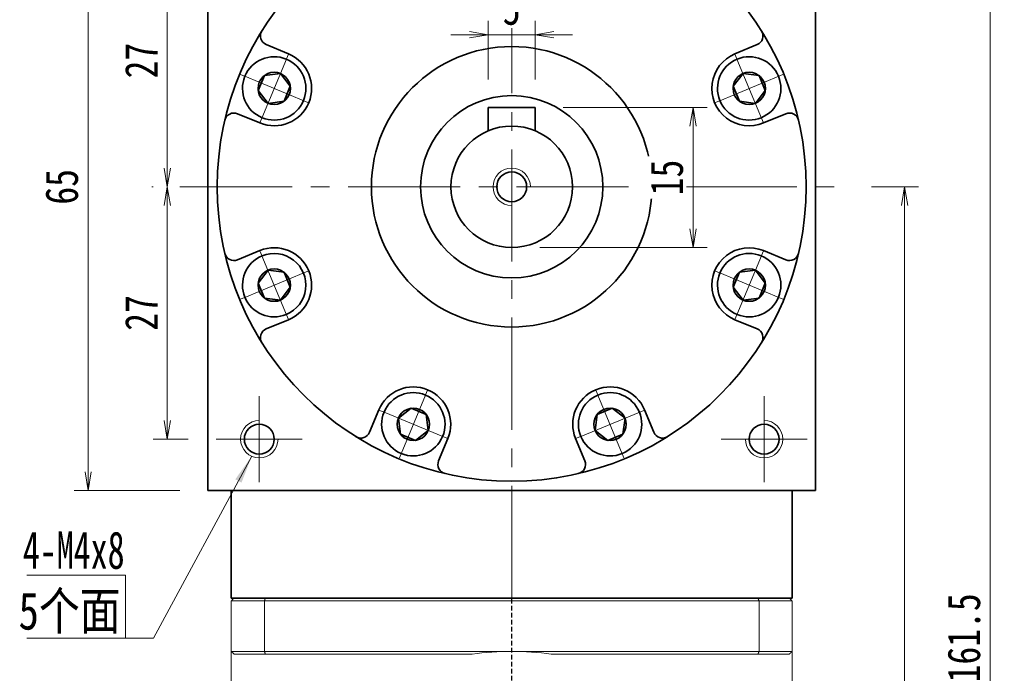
# Model space of a CAD drawing. Header units: millimetres. Extents: x -2 to 461, y 0 to 317.
# Tile 6 of 7: x 233 to 338, y 196 to 266. Entities that reach past the tile are written whole.
import ezdxf

# ---------------------------------------------------------------- set-up
doc = ezdxf.new("R2010")
doc.units = ezdxf.units.MM
doc.set_wipeout_variables(frame=1)
doc.linetypes.add('DASHED', pattern=[0.75, 0.5, -0.25])
doc.linetypes.add('点画线', pattern=[18, 12, -2, 2, -2])
for name, color, linetype, lineweight in [('EB0_1', 7, 'Continuous', 35), ('中心线层', 1, '点画线', 18), ('尺寸线层', 3, 'Continuous', 18), ('粗实线层', 7, 'Continuous', 35)]:
    doc.layers.add(name, color=color, linetype=linetype, lineweight=lineweight)
doc.styles.add('宋体', font='SimSun.ttf', dxfattribs={"width": 0.8})
doc.styles.add('标准', font='txt', dxfattribs={"width": 0.667})
doc.dimstyles.new('A水平标注$0', dxfattribs={"dimtxt": 3.5, "dimasz": 2, "dimexe": 1.5, "dimexo": 3, "dimgap": 1.1, "dimtad": 1, "dimtoh": 1, "dimdec": 4, "dimdsep": 46, "dimtxsty": '宋体', "dimblk": 'OPEN', "dimcen": 3, "dimclrd": 3, "dimclre": 3, "dimclrt": 6, "dimadec": 0, "dimazin": 0, "dimtm": 1e-09, "dimtfac": 1, "dimtdec": 4, "dimtix": 1, "dimtmove": 0, "dimatfit": 3, "dimldrblk": 'OPEN', "dimfxl": 0, "dimlwd": 13, "dimlwe": 13, "dimarcsym": 0})

# ---------------------------------------------------------------- blocks, each defined once
blk = doc.blocks.new('_Open')
at = {"color": 0, "linetype": 'ByBlock', "lineweight": -2}
for p, q in [((-1, 0.167), (0, 0)), ((-1, -0.167), (0, 0)), ((0, 0), (-1, 0))]:
    blk.add_line(p, q, dxfattribs=at)
blk = doc.blocks.new('*D23')
at = {"layer": 'Defpoints', "color": 0, "transparency": 16777216}
for p in [(253.85, 274.98), (248.61, 247.98), (249.95, 247.98)]:
    blk.add_point(p, dxfattribs=at)
at = {"layer": '尺寸线层', "color": 3, "lineweight": 13, "transparency": 16777216}
for p, q in [((250.85, 274.98), (247.11, 274.98)), ((248.61, 272.98), (248.61, 249.98)), ((246.95, 247.98), (247.11, 247.98))]:
    blk.add_line(p, q, dxfattribs=at)
at = {"layer": '尺寸线层', "color": 3, "lineweight": 13, "transparency": 16777216, "xscale": 2, "yscale": 2, "zscale": 2}
for p, rotation in [((248.61, 274.98), 90), ((248.61, 247.98), 270)]:
    blk.add_blockref('_Open', p, dxfattribs=dict(at, rotation=rotation))
at = {"layer": '尺寸线层', "color": 6, "transparency": 16777216, "insert": (245.82, 261.48), "char_height": 3.5, "attachment_point": 5, "rotation": 90, "style": '宋体', "bg_fill": 3, "box_fill_scale": 1.1, "bg_fill_color": 257, "bg_fill_transparency": 0}
blk.add_mtext('27', dxfattribs=at)
blk = doc.blocks.new('*D24')
at = {"layer": 'Defpoints', "color": 0, "transparency": 16777216}
for p in [(249.95, 247.98), (248.61, 220.98), (253.85, 220.98)]:
    blk.add_point(p, dxfattribs=at)
at = {"layer": '尺寸线层', "color": 3, "lineweight": 13, "transparency": 16777216}
for p, q in [((246.95, 247.98), (247.11, 247.98)), ((248.61, 245.98), (248.61, 222.98)), ((250.85, 220.98), (247.11, 220.98))]:
    blk.add_line(p, q, dxfattribs=at)
at = {"layer": '尺寸线层', "color": 3, "lineweight": 13, "transparency": 16777216, "xscale": 2, "yscale": 2, "zscale": 2}
for p, rotation in [((248.61, 247.98), 90), ((248.61, 220.98), 270)]:
    blk.add_blockref('_Open', p, dxfattribs=dict(at, rotation=rotation))
at = {"layer": '尺寸线层', "color": 6, "transparency": 16777216, "insert": (245.82, 234.48), "char_height": 3.5, "attachment_point": 5, "rotation": 90, "style": '宋体', "bg_fill": 3, "box_fill_scale": 1.1, "bg_fill_color": 257, "bg_fill_transparency": 0}
blk.add_mtext('27', dxfattribs=at)
blk = doc.blocks.new('*D25')
at = {"layer": 'Defpoints', "color": 0, "transparency": 16777216}
for p in [(240.14, 280.48), (252.95, 280.48), (252.95, 215.48)]:
    blk.add_point(p, dxfattribs=at)
at = {"layer": '尺寸线层', "color": 3, "lineweight": 13, "transparency": 16777216}
for p, q in [((249.95, 280.48), (238.64, 280.48)), ((240.14, 217.48), (240.14, 278.48)), ((249.95, 215.48), (238.64, 215.48))]:
    blk.add_line(p, q, dxfattribs=at)
at = {"layer": '尺寸线层', "color": 3, "lineweight": 13, "transparency": 16777216, "xscale": 2, "yscale": 2, "zscale": 2}
for p, rotation in [((240.14, 280.48), 90), ((240.14, 215.48), 270)]:
    blk.add_blockref('_Open', p, dxfattribs=dict(at, rotation=rotation))
at = {"layer": '尺寸线层', "color": 6, "transparency": 16777216, "insert": (237.33, 247.98), "char_height": 3.5, "attachment_point": 5, "rotation": 90, "style": '宋体', "bg_fill": 3, "box_fill_scale": 1.1, "bg_fill_color": 257, "bg_fill_transparency": 0}
blk.add_mtext('65', dxfattribs=at)
blk = doc.blocks.new('*D27')
at = {"layer": 'Defpoints', "color": 0, "transparency": 16777216}
for p in [(320.95, 247.98), (315.25, 118.98), (327.48, 118.98)]:
    blk.add_point(p, dxfattribs=at)
at = {"layer": '尺寸线层', "color": 3, "lineweight": 13, "transparency": 16777216}
for p, q in [((323.95, 247.98), (328.98, 247.98)), ((327.48, 245.98), (327.48, 120.98)), ((318.25, 118.98), (328.98, 118.98))]:
    blk.add_line(p, q, dxfattribs=at)
at = {"layer": '尺寸线层', "color": 3, "lineweight": 13, "transparency": 16777216, "xscale": 2, "yscale": 2, "zscale": 2}
for p, rotation in [((327.48, 247.98), 90), ((327.48, 118.98), 270)]:
    blk.add_blockref('_Open', p, dxfattribs=dict(at, rotation=rotation))
at = {"layer": '尺寸线层', "color": 6, "transparency": 16777216, "insert": (324.67, 183.48), "char_height": 3.5, "attachment_point": 5, "rotation": 90, "style": '宋体', "bg_fill": 3, "box_fill_scale": 1.1, "bg_fill_color": 257, "bg_fill_transparency": 0}
blk.add_mtext('129', dxfattribs=at)
blk = doc.blocks.new('*D28')
at = {"layer": 'Defpoints', "color": 0, "transparency": 16777216}
for p in [(317.95, 280.48), (315.25, 118.98), (336.65, 118.98)]:
    blk.add_point(p, dxfattribs=at)
at = {"layer": '尺寸线层', "color": 3, "lineweight": 13, "transparency": 16777216}
for p, q in [((320.95, 280.48), (338.15, 280.48)), ((336.65, 278.48), (336.65, 120.98)), ((318.25, 118.98), (338.15, 118.98))]:
    blk.add_line(p, q, dxfattribs=at)
at = {"layer": '尺寸线层', "color": 3, "lineweight": 13, "transparency": 16777216, "xscale": 2, "yscale": 2, "zscale": 2}
for p, rotation in [((336.65, 280.48), 89.99999999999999), ((336.65, 118.98), 270)]:
    blk.add_blockref('_Open', p, dxfattribs=dict(at, rotation=rotation))
at = {"layer": '尺寸线层', "color": 6, "transparency": 16777216, "insert": (333.84, 199.73), "char_height": 3.5, "attachment_point": 5, "rotation": 90, "style": '宋体', "bg_fill": 3, "box_fill_scale": 1.1, "bg_fill_color": 257, "bg_fill_transparency": 0}
blk.add_mtext('161.5', dxfattribs=at)
blk = doc.blocks.new('*D29')
at = {"layer": 'Defpoints', "color": 0, "transparency": 16777216}
for p in [(287.95, 256.48), (285.45, 241.48), (304.85, 241.48)]:
    blk.add_point(p, dxfattribs=at)
at = {"layer": '尺寸线层', "color": 3, "lineweight": 13, "transparency": 16777216}
for p, q in [((290.95, 256.48), (306.35, 256.48)), ((304.85, 254.48), (304.85, 243.48)), ((288.45, 241.48), (306.35, 241.48))]:
    blk.add_line(p, q, dxfattribs=at)
at = {"layer": '尺寸线层', "color": 3, "lineweight": 13, "transparency": 16777216, "xscale": 2, "yscale": 2, "zscale": 2}
for p, rotation in [((304.85, 256.48), 90), ((304.85, 241.48), 270)]:
    blk.add_blockref('_Open', p, dxfattribs=dict(at, rotation=rotation))
at = {"layer": '尺寸线层', "color": 6, "transparency": 16777216, "insert": (302.05, 248.98), "char_height": 3.5, "attachment_point": 5, "rotation": 90, "style": '宋体', "bg_fill": 3, "box_fill_scale": 1.1, "bg_fill_color": 257, "bg_fill_transparency": 0}
blk.add_mtext('15', dxfattribs=at)
blk = doc.blocks.new('*D30')
at = {"layer": 'Defpoints', "color": 0, "transparency": 16777216}
for p in [(282.95, 264.25), (282.95, 256.48), (287.95, 256.48)]:
    blk.add_point(p, dxfattribs=at)
at = {"layer": '尺寸线层', "color": 3, "lineweight": 13, "transparency": 16777216}
for p, q in [((282.95, 259.48), (282.95, 265.75)), ((287.95, 259.48), (287.95, 265.75)), ((280.95, 264.25), (278.95, 264.25)), ((287.95, 264.25), (282.95, 264.25)), ((289.95, 264.25), (291.95, 264.25))]:
    blk.add_line(p, q, dxfattribs=at)
at = {"layer": '尺寸线层', "color": 3, "lineweight": 13, "transparency": 16777216, "xscale": 2, "yscale": 2, "zscale": 2}
blk.add_blockref('_Open', (282.95, 264.25), dxfattribs=at)
at = {"layer": '尺寸线层', "color": 3, "lineweight": 13, "transparency": 16777216, "xscale": 2, "yscale": 2, "zscale": 2, "rotation": 180}
blk.add_blockref('_Open', (287.95, 264.25), dxfattribs=at)
at = {"layer": '尺寸线层', "color": 6, "transparency": 16777216, "insert": (285.45, 267.04), "char_height": 3.5, "attachment_point": 5, "style": '宋体', "bg_fill": 3, "box_fill_scale": 1.1, "bg_fill_color": 257, "bg_fill_transparency": 0}
blk.add_mtext('5', dxfattribs=at)
blk = doc.blocks.new('*X6')
at = {"layer": '中心线层', "linetype": '点画线', "lineweight": 18}
for p, q in [((0, -3.89), (0, 3.89)), ((-3.89, 0), (3.89, 0))]:
    blk.add_line(p, q, dxfattribs=at)
at = {"layer": '粗实线层'}
for p, q in [((-1.73, 0), (-0.87, 1.5)), ((-0.87, 1.5), (0.87, 1.5)), ((1.73, 0), (0.87, 1.5)), ((1.73, 0), (0.87, 1.5)), ((-1.73, 0), (-0.87, -1.5)), ((1.73, 0), (0.87, -1.5)), ((-0.87, -1.5), (0.87, -1.5))]:
    blk.add_line(p, q, dxfattribs=at)
blk.add_circle((0, 0), 1.73, dxfattribs=at)
for start, end in [(0, 180), (180, 360)]:
    blk.add_arc((0, 0), 3.39, start, end, dxfattribs=at)

msp = doc.modelspace()

# ---------------------------------------------------------------- hatches: boundary and pattern name
at = {"layer": '尺寸线层', "linetype": 'Continuous'}
msp.add_hatch(color=0, dxfattribs=at).paths.add_polyline_path([(257.64171, 219.15528), (256.54512, 216.33781), (255.88533, 216.69444)], flags=0)

# ---------------------------------------------------------------- linework, layer by layer
at = {"color": 7, "linetype": 'Continuous', "lineweight": 15}
for p, q in [((255.44999, 203.68467), (258.99247, 203.68467)), ((255.44999, 203.68467), (255.44999, 198.28467)), ((259.10611, 203.98467), (255.74999, 203.98467)), ((258.99247, 198.28467), (258.99247, 203.68467)), ((258.99247, 203.68467), (311.9075, 203.68467)), ((311.79387, 203.98467), (259.10611, 203.98467)), ((311.9075, 203.68467), (311.9075, 198.28467)), ((258.99247, 198.28467), (255.44999, 198.28467)), ((285.44999, 198.28467), (258.99247, 198.28467)), ((311.9075, 198.28467), (285.44999, 198.28467)), ((255.74999, 197.98467), (259.10611, 197.98467)), ((259.10611, 197.98467), (281.21797, 197.98467)), ((289.68201, 197.98467), (311.79387, 197.98467))]:
    msp.add_line(p, q, dxfattribs=at)
at = {"color": 1, "linetype": 'DASHED'}
msp.add_line((285.44999, 115.65975), (285.44999, 203.98467), dxfattribs=at)
at = {"color": 7, "linetype": 'Continuous', "lineweight": 15}
for start, end in [(90, 98.1096145), (81.8903855, 90)]:
    msp.add_arc((285.44999, 168.28467), 30, start, end, dxfattribs=at)
for points in [[(255.44999, 203.68467), (255.74999, 203.98467)], [(258.99247, 203.68467), (259.10611, 203.98467)], [(311.9075, 203.68467), (311.79387, 203.98467)], [(255.44999, 179.43467), (255.44999, 198.28467)], [(255.44999, 198.28467), (255.74999, 197.98467)], [(258.99247, 198.28467), (259.10611, 197.98467)], [(311.79387, 197.98467), (311.9075, 198.28467)]]:
    msp.add_open_spline(points, degree=1, dxfattribs=at)
at = {"layer": '中心线层'}
for p, q in [((285.44999, 203.98467), (285.44999, 283.25693)), ((249.94999, 247.98467), (320.94999, 247.98467)), ((258.44999, 216.38467), (258.44999, 225.58467)), ((312.44999, 225.58467), (312.44999, 216.38467)), ((263.04999, 220.98467), (253.84999, 220.98467)), ((317.04999, 220.98467), (307.84999, 220.98467))]:
    msp.add_line(p, q, dxfattribs=at)
at = {"layer": '尺寸线层', "color": 0}
for p, q in [((244.12772, 206.42943), (233.59528, 206.42943)), ((244.12772, 199.70337), (244.12772, 206.42943)), ((244.12772, 199.70337), (233.59528, 199.70337)), ((247.12772, 199.70337), (244.12772, 199.70337))]:
    msp.add_line(p, q, dxfattribs=at)
at = {"layer": '粗实线层'}
for p, q in [((252.94999, 215.48467), (252.94999, 280.48467)), ((317.94999, 215.48467), (317.94999, 280.48467)), ((261.57403, 262.20399), (259.18361, 263.19413)), ((309.32594, 262.20399), (311.71636, 263.19413)), ((287.94999, 256.48467), (282.94999, 256.48467)), ((282.94999, 256.48467), (282.94999, 253.98467)), ((287.94999, 256.48467), (287.94999, 253.98467)), ((258.51257, 254.81295), (256.12214, 255.80309)), ((258.51257, 241.1564), (256.12214, 240.16625)), ((261.57403, 233.76536), (259.18361, 232.77522)), ((309.32594, 233.76536), (311.71636, 232.77522)), ((271.23067, 224.10872), (270.24053, 221.7183)), ((299.6693, 224.10872), (300.65945, 221.7183)), ((278.62171, 221.04725), (277.63157, 218.65683)), ((292.27826, 221.04725), (293.26841, 218.65683)), ((252.94999, 215.48467), (317.94999, 215.48467)), ((255.44999, 203.98467), (255.44999, 215.48467))]:
    msp.add_line(p, q, dxfattribs=at)
for centre, radius in [((285.44999, 247.98467), 15), ((285.44999, 247.98467), 9.75), ((285.44999, 247.98467), 6.5), ((258.44999, 220.98467), 1.6), ((312.44999, 220.98467), 1.6)]:
    msp.add_circle(centre, radius, dxfattribs=at)
for centre, radius, start, end in [((259.56629, 264.11801), 1, 148.0645374, 247.5000542), ((311.33368, 264.11801), 1, 292.4999458, 31.9354625), ((260.0433, 258.50847), 4, 247.5, 67.5), ((255.73946, 254.87922), 1, 67.4999458, 166.9354625), ((260.0433, 237.46088), 4, 292.5, 112.5), ((255.73946, 241.09013), 1, 193.0645374, 292.5000542), ((259.56629, 231.85134), 1, 112.4999458, 211.9354625), ((311.33368, 231.85134), 1, 328.0645374, 67.5000542), ((274.92619, 222.57799), 4, 337.5, 157.5), ((295.97378, 222.57799), 4, 22.5, 202.5), ((269.31665, 222.10098), 1, 238.0645374, 337.5000542), ((301.58332, 222.10098), 1, 202.4999458, 301.9354625), ((278.55544, 218.27415), 1, 157.4999458, 256.9354625), ((292.34453, 218.27415), 1, 283.0645374, 22.5000542)]:
    msp.add_arc(centre, radius, start, end, dxfattribs=at)
at = {"layer": '粗实线层', "lineweight": 18}
for centre, start, end in [((258.44999, 220.98467), 90, 360), ((312.44999, 220.98467), 180, 90)]:
    msp.add_arc(centre, 2, start, end, dxfattribs=at)

# ---------------------------------------------------------------- texts
at = {"layer": '尺寸线层', "color": 0}
for s, style, width, p in [('4-M4x8', '标准', 0.667, (233.15099, 207.11907)), ('5个面', '宋体', 0.8, (232.69913, 200.60989))]:
    msp.add_text(s, height=4, dxfattribs=dict(at, style=style, width=width)).set_placement(p)

# ---------------------------------------------------------------- next in the draw order: dimensions: what is measured, and where the dimension line sits
at = {"layer": '尺寸线层'}
dim = msp.add_linear_dim(base=(248.60688, 247.98467), p1=(253.84999, 274.98467), p2=(249.94999, 247.98467), angle=270, dimstyle='A水平标注$0', override={"dimblk": 'Open', "dimtfill": 1, "dimtfillclr": 256}, dxfattribs=at)
dim.commit()
dim.dimension.update_dxf_attribs({"geometry": '*D23', "text_midpoint": (245.81553, 261.48467)})

# ---------------------------------------------------------------- next in the draw order: dimensions: what is measured, and where the dimension line sits
dim = msp.add_linear_dim(base=(248.60688, 220.98467), p1=(249.94999, 247.98467), p2=(253.84999, 220.98467), angle=270, dimstyle='A水平标注$0', override={"dimblk": 'Open', "dimtfill": 1, "dimtfillclr": 256}, dxfattribs=at)
dim.commit()
dim.dimension.update_dxf_attribs({"geometry": '*D24', "text_midpoint": (245.81553, 234.48467)})

# ---------------------------------------------------------------- next in the draw order: linework, layer by layer
at = {"layer": '粗实线层'}
msp.add_circle((285.44999, 247.98467), 31.5, dxfattribs=at)

# ---------------------------------------------------------------- next in the draw order: dimensions: what is measured, and where the dimension line sits
at = {"layer": '尺寸线层'}
dim = msp.add_linear_dim(base=(240.14252, 280.48467), p1=(252.94999, 215.48467), p2=(252.94999, 280.48467), angle=90, dimstyle='A水平标注$0', override={"dimblk": 'Open', "dimtfill": 1, "dimtfillclr": 256}, dxfattribs=at)
dim.commit()
dim.dimension.update_dxf_attribs({"geometry": '*D25', "text_midpoint": (237.33163, 247.98467)})

# ---------------------------------------------------------------- next in the draw order: linework, layer by layer
at = {"layer": '尺寸线层', "color": 0, "linetype": 'Continuous'}
msp.add_line((257.64171, 219.15528), (247.12772, 199.70337), dxfattribs=at)

# ---------------------------------------------------------------- next in the draw order: dimensions: what is measured, and where the dimension line sits
at = {"layer": '尺寸线层'}
dim = msp.add_linear_dim(base=(304.85457, 241.48467), p1=(287.94999, 256.48467), p2=(285.44999, 241.48467), angle=270, dimstyle='A水平标注$0', override={"dimblk": 'Open', "dimtfill": 1, "dimtfillclr": 256}, dxfattribs=at)
dim.commit()
dim.dimension.update_dxf_attribs({"geometry": '*D29', "text_midpoint": (302.05345, 248.98467)})
dim = msp.add_linear_dim(base=(327.48285, 118.98467), p1=(320.94999, 247.98467), p2=(315.24999, 118.98467), angle=270, dimstyle='A水平标注$0', dxfattribs=at)
dim.commit()
dim.dimension.update_dxf_attribs({"geometry": '*D27', "text_midpoint": (324.67196, 183.48467)})

# ---------------------------------------------------------------- next in the draw order: wipeouts: each hides what was drawn before it
for points in [[(261.3406, 261.64042), (261.32112, 261.64841), (261.3016, 261.65629), (261.28203, 261.66404), (261.26241, 261.67167), (261.24274, 261.67918), (261.22303, 261.68657), (261.20327, 261.69384), (261.18347, 261.70098), (261.16362, 261.708), (261.14373, 261.71489), (261.1238, 261.72166), (261.10382, 261.72831), (261.08381, 261.73483), (261.06375, 261.74123), (261.04366, 261.74751), (261.02352, 261.75366), (261.00335, 261.75968), (260.98315, 261.76558), (260.9629, 261.77135), (260.94262, 261.777), (260.92231, 261.78252), (260.90196, 261.78792), (260.88158, 261.79319), (260.86116, 261.79833), (260.84072, 261.80335), (260.82024, 261.80823), (260.79974, 261.813), (260.7792, 261.81763), (260.75864, 261.82213), (260.73805, 261.82651), (260.73805, 261.82651), (260.58423, 261.85503), (260.42927, 261.87642), (260.27348, 261.89064), (260.1172, 261.89766), (259.96077, 261.89746), (259.80451, 261.89005), (259.64876, 261.87543), (259.49385, 261.85364), (259.34011, 261.82473), (259.18787, 261.78876), (259.03745, 261.74581), (258.88917, 261.69596), (258.74335, 261.63932), (258.60029, 261.57601), (258.46031, 261.50617), (258.3237, 261.42995), (258.19076, 261.34751), (258.06175, 261.25902), (257.93697, 261.16468), (257.81667, 261.06468), (257.70111, 260.95924), (257.59055, 260.84857), (257.4852, 260.73293), (257.3853, 260.61254), (257.29106, 260.48768), (257.20268, 260.3586), (257.12036, 260.22558), (257.04425, 260.08891), (256.97453, 259.94887), (256.91135, 259.80576), (256.91135, 259.80576), (256.85483, 259.65989), (256.80511, 259.51157), (256.76228, 259.36112), (256.72644, 259.20884), (256.69766, 259.05508), (256.676, 258.90015), (256.66152, 258.74439), (256.65424, 258.58812), (256.65417, 258.43169), (256.66132, 258.27542), (256.67567, 258.11964), (256.6972, 257.9647), (256.72584, 257.81091), (256.76156, 257.6586), (256.80426, 257.50811), (256.85386, 257.35975), (256.91025, 257.21383), (256.97331, 257.07067), (257.04291, 256.93057), (257.1189, 256.79383), (257.20112, 256.66074), (257.28938, 256.53159), (257.38352, 256.40665), (257.48331, 256.28618), (257.58856, 256.17044), (257.69904, 256.05969), (257.8145, 255.95415), (257.93472, 255.85404), (258.05942, 255.75959), (258.18835, 255.671), (258.18835, 255.671), (258.206, 255.65953), (258.22373, 255.64818), (258.24153, 255.63693), (258.25939, 255.6258), (258.27733, 255.61478), (258.29533, 255.60387), (258.3134, 255.59307), (258.33154, 255.58238), (258.34974, 255.57181), (258.36801, 255.56135), (258.38635, 255.551), (258.40474, 255.54077), (258.4232, 255.53065), (258.44173, 255.52065), (258.46031, 255.51076), (258.47896, 255.50099), (258.49766, 255.49133), (258.51643, 255.48179), (258.53525, 255.47237), (258.55414, 255.46306), (258.57308, 255.45387), (258.59207, 255.4448), (258.61113, 255.43585), (258.63024, 255.42701), (258.6494, 255.4183), (258.66862, 255.4097), (258.68788, 255.40123), (258.70721, 255.39287), (258.72658, 255.38463), (258.746, 255.37652), (258.746, 255.37652), (258.91169, 255.31291), (259.08049, 255.25807), (259.25192, 255.21213), (259.42552, 255.17523), (259.60082, 255.14747), (259.77732, 255.12892), (259.95456, 255.11963), (260.13204, 255.11963), (260.30928, 255.12892), (260.48578, 255.14747), (260.66108, 255.17523), (260.83468, 255.21213), (261.00611, 255.25807), (261.17491, 255.31291), (261.3406, 255.37652), (261.50273, 255.4487), (261.66087, 255.52928), (261.81457, 255.61802), (261.96342, 255.71468), (262.107, 255.819), (262.24493, 255.93069), (262.37682, 256.04945), (262.50232, 256.17495), (262.62108, 256.30684), (262.73277, 256.44477), (262.83709, 256.58835), (262.93375, 256.7372), (263.02249, 256.8909), (263.10306, 257.04903), (263.17525, 257.21117), (263.17525, 257.21117), (263.23885, 257.37686), (263.2937, 257.54566), (263.33963, 257.71709), (263.37653, 257.89069), (263.4043, 258.06598), (263.42285, 258.24249), (263.43214, 258.41973), (263.43214, 258.59721), (263.42285, 258.77444), (263.4043, 258.95095), (263.37653, 259.12625), (263.33963, 259.29985), (263.2937, 259.47128), (263.23885, 259.64007), (263.17525, 259.80576), (263.10306, 259.9679), (263.02249, 260.12604), (262.93375, 260.27974), (262.83709, 260.42858), (262.73277, 260.57217), (262.62108, 260.7101), (262.50232, 260.84199), (262.37682, 260.96749), (262.24493, 261.08624), (262.107, 261.19794), (261.96342, 261.30226), (261.81457, 261.39892), (261.66087, 261.48766), (261.50273, 261.56823)], [(258.746, 240.59283), (258.72658, 240.58471), (258.70721, 240.57648), (258.68788, 240.56812), (258.66862, 240.55964), (258.6494, 240.55105), (258.63024, 240.54233), (258.61113, 240.5335), (258.59207, 240.52454), (258.57308, 240.51547), (258.55414, 240.50628), (258.53525, 240.49698), (258.51643, 240.48755), (258.49766, 240.47801), (258.47896, 240.46836), (258.46031, 240.45859), (258.44173, 240.4487), (258.4232, 240.43869), (258.40474, 240.42858), (258.38635, 240.41834), (258.36801, 240.408), (258.34974, 240.39754), (258.33154, 240.38696), (258.3134, 240.37628), (258.29533, 240.36548), (258.27733, 240.35457), (258.25939, 240.34355), (258.24153, 240.33241), (258.22373, 240.32117), (258.206, 240.30981), (258.18835, 240.29835), (258.18835, 240.29835), (258.05942, 240.20975), (257.93472, 240.1153), (257.8145, 240.0152), (257.69904, 239.90966), (257.58856, 239.7989), (257.48331, 239.68317), (257.38352, 239.5627), (257.28938, 239.43776), (257.20112, 239.3086), (257.1189, 239.17552), (257.04291, 239.03878), (256.97331, 238.89868), (256.91025, 238.75552), (256.85386, 238.6096), (256.80426, 238.46124), (256.76156, 238.31074), (256.72584, 238.15844), (256.6972, 238.00465), (256.67567, 237.8497), (256.66132, 237.69393), (256.65417, 237.53766), (256.65424, 237.38122), (256.66152, 237.22496), (256.676, 237.0692), (256.69766, 236.91427), (256.72644, 236.7605), (256.76228, 236.60823), (256.80511, 236.45777), (256.85483, 236.30945), (256.91135, 236.16358), (256.91135, 236.16358), (256.97453, 236.02047), (257.04425, 235.88044), (257.12036, 235.74376), (257.20268, 235.61074), (257.29106, 235.48167), (257.3853, 235.3568), (257.4852, 235.23642), (257.59055, 235.12077), (257.70111, 235.01011), (257.81667, 234.90467), (257.93697, 234.80467), (258.06175, 234.71032), (258.19076, 234.62183), (258.3237, 234.53939), (258.46031, 234.46317), (258.60029, 234.39333), (258.74335, 234.33003), (258.88917, 234.27339), (259.03745, 234.22354), (259.18787, 234.18058), (259.34011, 234.14461), (259.49385, 234.1157), (259.64876, 234.09392), (259.80451, 234.0793), (259.96077, 234.07188), (260.1172, 234.07168), (260.27348, 234.0787), (260.42927, 234.09292), (260.58423, 234.11431), (260.73805, 234.14283), (260.73805, 234.14283), (260.75864, 234.14721), (260.7792, 234.15172), (260.79974, 234.15635), (260.82024, 234.16111), (260.84072, 234.166), (260.86116, 234.17102), (260.88158, 234.17616), (260.90196, 234.18143), (260.92231, 234.18682), (260.94262, 234.19234), (260.9629, 234.19799), (260.98315, 234.20376), (261.00335, 234.20966), (261.02352, 234.21569), (261.04366, 234.22184), (261.06375, 234.22811), (261.08381, 234.23451), (261.10382, 234.24104), (261.1238, 234.24768), (261.14373, 234.25445), (261.16362, 234.26135), (261.18347, 234.26837), (261.20327, 234.27551), (261.22303, 234.28278), (261.24274, 234.29016), (261.26241, 234.29767), (261.28203, 234.3053), (261.3016, 234.31306), (261.32112, 234.32093), (261.3406, 234.32893), (261.3406, 234.32893), (261.50273, 234.40111), (261.66087, 234.48169), (261.81457, 234.57043), (261.96342, 234.66709), (262.107, 234.77141), (262.24493, 234.8831), (262.37682, 235.00186), (262.50232, 235.12736), (262.62108, 235.25925), (262.73277, 235.39718), (262.83709, 235.54076), (262.93375, 235.68961), (263.02249, 235.84331), (263.10306, 236.00145), (263.17525, 236.16358), (263.23885, 236.32927), (263.2937, 236.49807), (263.33963, 236.6695), (263.37653, 236.8431), (263.4043, 237.01839), (263.42285, 237.1949), (263.43214, 237.37214), (263.43214, 237.54962), (263.42285, 237.72685), (263.4043, 237.90336), (263.37653, 238.07866), (263.33963, 238.25226), (263.2937, 238.42369), (263.23885, 238.59248), (263.17525, 238.75818), (263.17525, 238.75818), (263.10306, 238.92031), (263.02249, 239.07845), (262.93375, 239.23215), (262.83709, 239.381), (262.73277, 239.52458), (262.62108, 239.66251), (262.50232, 239.7944), (262.37682, 239.9199), (262.24493, 240.03865), (262.107, 240.15035), (261.96342, 240.25467), (261.81457, 240.35133), (261.66087, 240.44007), (261.50273, 240.52064), (261.3406, 240.59283), (261.17491, 240.65643), (261.00611, 240.71128), (260.83468, 240.75721), (260.66108, 240.79411), (260.48578, 240.82188), (260.30928, 240.84043), (260.13204, 240.84972), (259.95456, 240.84972), (259.77732, 240.84043), (259.60082, 240.82188), (259.42552, 240.79411), (259.25192, 240.75721), (259.08049, 240.71128), (258.91169, 240.65643)], [(271.79424, 223.87528), (271.78625, 223.85581), (271.77837, 223.83629), (271.77062, 223.81671), (271.76299, 223.79709), (271.75548, 223.77743), (271.74809, 223.75771), (271.74082, 223.73796), (271.73368, 223.71815), (271.72666, 223.69831), (271.71977, 223.67842), (271.713, 223.65848), (271.70635, 223.63851), (271.69983, 223.61849), (271.69343, 223.59844), (271.68715, 223.57834), (271.681, 223.55821), (271.67498, 223.53804), (271.66908, 223.51783), (271.66331, 223.49759), (271.65766, 223.47731), (271.65214, 223.45699), (271.64674, 223.43664), (271.64147, 223.41626), (271.63633, 223.39585), (271.63131, 223.3754), (271.62643, 223.35493), (271.62166, 223.33442), (271.61703, 223.31389), (271.61253, 223.29332), (271.60815, 223.27273), (271.60815, 223.27273), (271.57963, 223.11892), (271.55824, 222.96395), (271.54402, 222.80817), (271.537, 222.65189), (271.5372, 222.49545), (271.54461, 222.3392), (271.55923, 222.18345), (271.58102, 222.02854), (271.60993, 221.8748), (271.6459, 221.72255), (271.68885, 221.57213), (271.73871, 221.42385), (271.79534, 221.27803), (271.85865, 221.13498), (271.92849, 220.995), (272.00471, 220.85839), (272.08715, 220.72544), (272.17564, 220.59644), (272.26998, 220.47165), (272.36998, 220.35136), (272.47542, 220.2358), (272.58609, 220.12523), (272.70173, 220.01988), (272.82212, 219.91999), (272.94698, 219.82575), (273.07606, 219.73737), (273.20908, 219.65504), (273.34575, 219.57894), (273.48579, 219.50922), (273.6289, 219.44603), (273.6289, 219.44603), (273.77477, 219.38952), (273.92309, 219.3398), (274.07354, 219.29697), (274.22582, 219.26112), (274.37958, 219.23234), (274.53451, 219.21069), (274.69027, 219.1962), (274.84654, 219.18892), (275.00297, 219.18886), (275.15924, 219.19601), (275.31502, 219.21036), (275.46996, 219.23188), (275.62375, 219.26053), (275.77606, 219.29624), (275.92655, 219.33895), (276.07491, 219.38854), (276.22083, 219.44493), (276.36399, 219.508), (276.50409, 219.5776), (276.64083, 219.65358), (276.77392, 219.7358), (276.90307, 219.82407), (277.02801, 219.9182), (277.14848, 220.018), (277.26422, 220.12325), (277.37497, 220.23372), (277.48051, 220.34919), (277.58062, 220.4694), (277.67507, 220.5941), (277.76366, 220.72303), (277.76366, 220.72303), (277.77513, 220.74069), (277.78648, 220.75842), (277.79773, 220.77621), (277.80886, 220.79408), (277.81988, 220.81201), (277.83079, 220.83002), (277.84159, 220.84809), (277.85228, 220.86623), (277.86285, 220.88443), (277.87331, 220.9027), (277.88366, 220.92103), (277.89389, 220.93943), (277.90401, 220.95789), (277.91401, 220.97641), (277.9239, 220.995), (277.93367, 221.01364), (277.94333, 221.03235), (277.95287, 221.05112), (277.96229, 221.06994), (277.9716, 221.08882), (277.98079, 221.10776), (277.98986, 221.12676), (277.99881, 221.14581), (278.00765, 221.16492), (278.01636, 221.18408), (278.02496, 221.2033), (278.03343, 221.22257), (278.04179, 221.24189), (278.05003, 221.26126), (278.05814, 221.28069), (278.05814, 221.28069), (278.12175, 221.44638), (278.17659, 221.61517), (278.22253, 221.78661), (278.25943, 221.96021), (278.28719, 222.1355), (278.30574, 222.31201), (278.31503, 222.48925), (278.31503, 222.66673), (278.30574, 222.84396), (278.28719, 223.02047), (278.25943, 223.19576), (278.22253, 223.36937), (278.17659, 223.5408), (278.12175, 223.70959), (278.05814, 223.87528), (277.98596, 224.03742), (277.90538, 224.19555), (277.81664, 224.34926), (277.71998, 224.4981), (277.61566, 224.64169), (277.50397, 224.77961), (277.38521, 224.91151), (277.25971, 225.037), (277.12782, 225.15576), (276.98989, 225.26745), (276.84631, 225.37177), (276.69746, 225.46844), (276.54376, 225.55718), (276.38563, 225.63775), (276.22349, 225.70994), (276.22349, 225.70994), (276.0578, 225.77354), (275.889, 225.82838), (275.71757, 225.87432), (275.54397, 225.91122), (275.36868, 225.93898), (275.19217, 225.95754), (275.01493, 225.96682), (274.83745, 225.96682), (274.66022, 225.95754), (274.48371, 225.93898), (274.30841, 225.91122), (274.13481, 225.87432), (273.96338, 225.82838), (273.79459, 225.77354), (273.6289, 225.70994), (273.46676, 225.63775), (273.30862, 225.55718), (273.15492, 225.46844), (273.00608, 225.37177), (272.86249, 225.26745), (272.72456, 225.15576), (272.59267, 225.037), (272.46717, 224.91151), (272.34842, 224.77961), (272.23673, 224.64169), (272.13241, 224.4981), (272.03574, 224.34926), (271.947, 224.19555), (271.86643, 224.03742)], [(292.84183, 221.28069), (292.84995, 221.26126), (292.85818, 221.24189), (292.86654, 221.22257), (292.87502, 221.2033), (292.88361, 221.18408), (292.89233, 221.16492), (292.90116, 221.14581), (292.91012, 221.12676), (292.91919, 221.10776), (292.92838, 221.08882), (292.93768, 221.06994), (292.94711, 221.05112), (292.95665, 221.03235), (292.9663, 221.01364), (292.97607, 220.995), (292.98596, 220.97641), (292.99597, 220.95789), (293.00608, 220.93943), (293.01632, 220.92103), (293.02666, 220.9027), (293.03712, 220.88443), (293.0477, 220.86623), (293.05838, 220.84809), (293.06918, 220.83002), (293.08009, 220.81201), (293.09111, 220.79408), (293.10225, 220.77621), (293.11349, 220.75842), (293.12485, 220.74069), (293.13631, 220.72303), (293.13631, 220.72303), (293.22491, 220.5941), (293.31936, 220.4694), (293.41946, 220.34919), (293.525, 220.23372), (293.63576, 220.12325), (293.75149, 220.018), (293.87196, 219.9182), (293.9969, 219.82407), (294.12606, 219.7358), (294.25914, 219.65358), (294.39588, 219.5776), (294.53598, 219.508), (294.67914, 219.44493), (294.82506, 219.38854), (294.97342, 219.33895), (295.12392, 219.29624), (295.27622, 219.26053), (295.43001, 219.23188), (295.58496, 219.21036), (295.74073, 219.19601), (295.897, 219.18886), (296.05344, 219.18892), (296.2097, 219.1962), (296.36546, 219.21069), (296.52039, 219.23234), (296.67416, 219.26112), (296.82643, 219.29697), (296.97689, 219.3398), (297.12521, 219.38952), (297.27108, 219.44603), (297.27108, 219.44603), (297.41419, 219.50922), (297.55423, 219.57894), (297.6909, 219.65504), (297.82392, 219.73737), (297.95299, 219.82575), (298.07786, 219.91999), (298.19824, 220.01988), (298.31389, 220.12523), (298.42455, 220.2358), (298.52999, 220.35136), (298.62999, 220.47165), (298.72434, 220.59644), (298.81283, 220.72544), (298.89527, 220.85839), (298.97149, 220.995), (299.04133, 221.13498), (299.10463, 221.27803), (299.16127, 221.42385), (299.21112, 221.57213), (299.25408, 221.72255), (299.29005, 221.8748), (299.31896, 222.02854), (299.34074, 222.18345), (299.35536, 222.3392), (299.36278, 222.49545), (299.36298, 222.65189), (299.35596, 222.80817), (299.34174, 222.96395), (299.32035, 223.11892), (299.29183, 223.27273), (299.29183, 223.27273), (299.28745, 223.29332), (299.28294, 223.31389), (299.27831, 223.33442), (299.27355, 223.35493), (299.26866, 223.3754), (299.26364, 223.39585), (299.2585, 223.41626), (299.25323, 223.43664), (299.24784, 223.45699), (299.24232, 223.47731), (299.23667, 223.49759), (299.2309, 223.51783), (299.225, 223.53804), (299.21897, 223.55821), (299.21282, 223.57834), (299.20655, 223.59844), (299.20015, 223.61849), (299.19362, 223.63851), (299.18698, 223.65848), (299.18021, 223.67842), (299.17331, 223.69831), (299.16629, 223.71815), (299.15915, 223.73796), (299.15188, 223.75771), (299.1445, 223.77743), (299.13699, 223.79709), (299.12936, 223.81671), (299.1216, 223.83629), (299.11373, 223.85581), (299.10573, 223.87528), (299.10573, 223.87528), (299.03355, 224.03742), (298.95297, 224.19555), (298.86423, 224.34926), (298.76757, 224.4981), (298.66325, 224.64169), (298.55156, 224.77961), (298.4328, 224.91151), (298.3073, 225.037), (298.17541, 225.15576), (298.03748, 225.26745), (297.8939, 225.37177), (297.74505, 225.46844), (297.59135, 225.55718), (297.43321, 225.63775), (297.27108, 225.70994), (297.10539, 225.77354), (296.93659, 225.82838), (296.76516, 225.87432), (296.59156, 225.91122), (296.41627, 225.93898), (296.23976, 225.95754), (296.06252, 225.96682), (295.88504, 225.96682), (295.70781, 225.95754), (295.5313, 225.93898), (295.356, 225.91122), (295.1824, 225.87432), (295.01097, 225.82838), (294.84218, 225.77354), (294.67648, 225.70994), (294.67648, 225.70994), (294.51435, 225.63775), (294.35621, 225.55718), (294.20251, 225.46844), (294.05366, 225.37177), (293.91008, 225.26745), (293.77215, 225.15576), (293.64026, 225.037), (293.51476, 224.91151), (293.39601, 224.77961), (293.28431, 224.64169), (293.17999, 224.4981), (293.08333, 224.34926), (292.99459, 224.19555), (292.91402, 224.03742), (292.84183, 223.87528), (292.77823, 223.70959), (292.72338, 223.5408), (292.67745, 223.36937), (292.64055, 223.19576), (292.61278, 223.02047), (292.59423, 222.84396), (292.58494, 222.66673), (292.58494, 222.48925), (292.59423, 222.31201), (292.61278, 222.1355), (292.64055, 221.96021), (292.67745, 221.78661), (292.72338, 221.61517), (292.77823, 221.44638)]]:
    msp.add_wipeout(points).dxf.layer = '粗实线层'

# ---------------------------------------------------------------- next in the draw order: linework, layer by layer
at = {"layer": '粗实线层'}
msp.add_circle((285.44999, 247.98467), 1.6, dxfattribs=at)
for centre, start, end in [((310.85667, 258.50847), 112.5, 292.5), ((310.85667, 237.46088), 67.5, 247.5)]:
    msp.add_arc(centre, 4, start, end, dxfattribs=at)
at = {"layer": '粗实线层', "lineweight": 18}
msp.add_arc((285.44999, 247.98467), 2, 0, 270, dxfattribs=at)

# ---------------------------------------------------------------- next in the draw order: block references
at = {"layer": '粗实线层'}
for p, rotation in [((260.0433, 258.50847), 67.50000000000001), ((260.0433, 237.46088), 112.5), ((274.92619, 222.57799), 157.5000000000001), ((295.97378, 222.57799), 202.4999999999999)]:
    msp.add_blockref('*X6', p, dxfattribs=dict(at, rotation=rotation))

# ---------------------------------------------------------------- next in the draw order: dimensions: what is measured, and where the dimension line sits
at = {"layer": '尺寸线层'}
dim = msp.add_linear_dim(base=(336.64777, 118.98467), p1=(317.94999, 280.48467), p2=(315.24999, 118.98467), angle=270, dimstyle='A水平标注$0', dxfattribs=at)
dim.commit()
dim.dimension.update_dxf_attribs({"geometry": '*D28', "text_midpoint": (333.83688, 199.73467)})
dim = msp.add_linear_dim(base=(282.94999, 264.24529), p1=(287.94999, 256.48467), p2=(282.94999, 256.48467), dimstyle='A水平标注$0', override={"dimblk": 'Open', "dimtfill": 1, "dimtfillclr": 256}, dxfattribs=at)
dim.commit()
dim.dimension.update_dxf_attribs({"geometry": '*D30', "text_midpoint": (285.44999, 267.03663)})

# ---------------------------------------------------------------- next in the draw order: linework, layer by layer
at = {"color": 7, "linetype": 'Continuous', "lineweight": 15}
for p, q in [((315.14999, 203.98467), (311.79387, 203.98467)), ((311.9075, 203.68467), (315.44999, 203.68467)), ((315.44999, 198.28467), (315.44999, 203.68467)), ((315.44999, 198.28467), (311.9075, 198.28467)), ((311.79387, 197.98467), (315.14999, 197.98467))]:
    msp.add_line(p, q, dxfattribs=at)
for points in [[(315.14999, 203.98467), (315.44999, 203.68467)], [(315.14999, 197.98467), (315.44999, 198.28467)], [(315.44999, 198.28467), (315.44999, 179.43467)]]:
    msp.add_open_spline(points, degree=1, dxfattribs=at)
at = {"layer": 'EB0_1'}
msp.add_line((315.44999, 203.98467), (255.44999, 203.98467), dxfattribs=at)
at = {"layer": '粗实线层'}
for p, q in [((312.38741, 254.81295), (314.77783, 255.80309)), ((312.38741, 241.1564), (314.77783, 240.16625)), ((315.44999, 203.98467), (315.44999, 215.48467))]:
    msp.add_line(p, q, dxfattribs=at)
for centre, start, end in [((315.16051, 254.87922), 13.0645374, 112.5000542), ((315.16051, 241.09013), 247.4999458, 346.9354625)]:
    msp.add_arc(centre, 1, start, end, dxfattribs=at)

# ---------------------------------------------------------------- next in the draw order: wipeouts: each hides what was drawn before it
for points in [[(312.15397, 255.37652), (312.1734, 255.38463), (312.19277, 255.39287), (312.21209, 255.40123), (312.23136, 255.4097), (312.25058, 255.4183), (312.26974, 255.42701), (312.28885, 255.43585), (312.3079, 255.4448), (312.3269, 255.45387), (312.34584, 255.46306), (312.36472, 255.47237), (312.38354, 255.48179), (312.40231, 255.49133), (312.42102, 255.50099), (312.43966, 255.51076), (312.45825, 255.52065), (312.47677, 255.53065), (312.49523, 255.54077), (312.51363, 255.551), (312.53196, 255.56135), (312.55023, 255.57181), (312.56843, 255.58238), (312.58657, 255.59307), (312.60464, 255.60387), (312.62265, 255.61478), (312.64058, 255.6258), (312.65845, 255.63693), (312.67624, 255.64818), (312.69397, 255.65953), (312.71163, 255.671), (312.71163, 255.671), (312.84056, 255.75959), (312.96526, 255.85404), (313.08547, 255.95415), (313.20094, 256.05969), (313.31141, 256.17044), (313.41666, 256.28618), (313.51646, 256.40665), (313.61059, 256.53159), (313.69886, 256.66074), (313.78108, 256.79383), (313.85706, 256.93057), (313.92666, 257.07067), (313.98973, 257.21383), (314.04612, 257.35975), (314.09571, 257.50811), (314.13842, 257.6586), (314.17413, 257.81091), (314.20278, 257.9647), (314.2243, 258.11964), (314.23865, 258.27542), (314.2458, 258.43169), (314.24574, 258.58812), (314.23846, 258.74439), (314.22397, 258.90015), (314.20232, 259.05508), (314.17354, 259.20884), (314.13769, 259.36112), (314.09486, 259.51157), (314.04514, 259.65989), (313.98863, 259.80576), (313.98863, 259.80576), (313.92544, 259.94887), (313.85572, 260.08891), (313.77962, 260.22558), (313.69729, 260.3586), (313.60891, 260.48768), (313.51467, 260.61254), (313.41478, 260.73293), (313.30943, 260.84857), (313.19886, 260.95924), (313.0833, 261.06468), (312.96301, 261.16468), (312.83822, 261.25902), (312.70922, 261.34751), (312.57627, 261.42995), (312.43966, 261.50617), (312.29968, 261.57601), (312.15663, 261.63932), (312.01081, 261.69596), (311.86253, 261.74581), (311.71211, 261.78876), (311.55986, 261.82473), (311.40612, 261.85364), (311.25121, 261.87543), (311.09546, 261.89005), (310.93921, 261.89746), (310.78277, 261.89766), (310.62649, 261.89064), (310.47071, 261.87642), (310.31574, 261.85503), (310.16193, 261.82651), (310.16193, 261.82651), (310.14134, 261.82213), (310.12077, 261.81763), (310.10024, 261.813), (310.07973, 261.80823), (310.05926, 261.80335), (310.03881, 261.79833), (310.0184, 261.79319), (309.99802, 261.78792), (309.97767, 261.78252), (309.95735, 261.777), (309.93707, 261.77135), (309.91683, 261.76558), (309.89662, 261.75968), (309.87645, 261.75366), (309.85632, 261.74751), (309.83622, 261.74123), (309.81617, 261.73483), (309.79615, 261.72831), (309.77618, 261.72166), (309.75624, 261.71489), (309.73635, 261.708), (309.71651, 261.70098), (309.6967, 261.69384), (309.67695, 261.68657), (309.65723, 261.67918), (309.63757, 261.67167), (309.61795, 261.66404), (309.59837, 261.65629), (309.57885, 261.64841), (309.55938, 261.64042), (309.55938, 261.64042), (309.39724, 261.56823), (309.23911, 261.48766), (309.0854, 261.39892), (308.93656, 261.30226), (308.79297, 261.19794), (308.65505, 261.08624), (308.52315, 260.96749), (308.39766, 260.84199), (308.2789, 260.7101), (308.16721, 260.57217), (308.06289, 260.42858), (307.96622, 260.27974), (307.87748, 260.12604), (307.79691, 259.9679), (307.72472, 259.80576), (307.66112, 259.64007), (307.60628, 259.47128), (307.56034, 259.29985), (307.52344, 259.12625), (307.49568, 258.95095), (307.47712, 258.77444), (307.46784, 258.59721), (307.46784, 258.41973), (307.47712, 258.24249), (307.49568, 258.06598), (307.52344, 257.89069), (307.56034, 257.71709), (307.60628, 257.54566), (307.66112, 257.37686), (307.72472, 257.21117), (307.72472, 257.21117), (307.79691, 257.04903), (307.87748, 256.8909), (307.96622, 256.7372), (308.06289, 256.58835), (308.16721, 256.44477), (308.2789, 256.30684), (308.39766, 256.17495), (308.52315, 256.04945), (308.65505, 255.93069), (308.79297, 255.819), (308.93656, 255.71468), (309.0854, 255.61802), (309.23911, 255.52928), (309.39724, 255.4487), (309.55938, 255.37652), (309.72507, 255.31291), (309.89386, 255.25807), (310.06529, 255.21213), (310.2389, 255.17523), (310.41419, 255.14747), (310.5907, 255.12892), (310.76793, 255.11963), (310.94541, 255.11963), (311.12265, 255.12892), (311.29916, 255.14747), (311.47445, 255.17523), (311.64805, 255.21213), (311.81949, 255.25807), (311.98828, 255.31291)], [(309.55938, 234.32893), (309.57885, 234.32093), (309.59837, 234.31306), (309.61795, 234.3053), (309.63757, 234.29767), (309.65723, 234.29016), (309.67695, 234.28278), (309.6967, 234.27551), (309.71651, 234.26837), (309.73635, 234.26135), (309.75624, 234.25445), (309.77618, 234.24768), (309.79615, 234.24104), (309.81617, 234.23451), (309.83622, 234.22811), (309.85632, 234.22184), (309.87645, 234.21569), (309.89662, 234.20966), (309.91683, 234.20376), (309.93707, 234.19799), (309.95735, 234.19234), (309.97767, 234.18682), (309.99802, 234.18143), (310.0184, 234.17616), (310.03881, 234.17102), (310.05926, 234.166), (310.07973, 234.16111), (310.10024, 234.15635), (310.12077, 234.15172), (310.14134, 234.14721), (310.16193, 234.14283), (310.16193, 234.14283), (310.31574, 234.11431), (310.47071, 234.09292), (310.62649, 234.0787), (310.78277, 234.07168), (310.93921, 234.07188), (311.09546, 234.0793), (311.25121, 234.09392), (311.40612, 234.1157), (311.55986, 234.14461), (311.71211, 234.18058), (311.86253, 234.22354), (312.01081, 234.27339), (312.15663, 234.33003), (312.29968, 234.39333), (312.43966, 234.46317), (312.57627, 234.53939), (312.70922, 234.62183), (312.83822, 234.71032), (312.96301, 234.80467), (313.0833, 234.90467), (313.19886, 235.01011), (313.30943, 235.12077), (313.41478, 235.23642), (313.51467, 235.3568), (313.60891, 235.48167), (313.69729, 235.61074), (313.77962, 235.74376), (313.85572, 235.88044), (313.92544, 236.02047), (313.98863, 236.16358), (313.98863, 236.16358), (314.04514, 236.30945), (314.09486, 236.45777), (314.13769, 236.60823), (314.17354, 236.7605), (314.20232, 236.91427), (314.22397, 237.0692), (314.23846, 237.22496), (314.24574, 237.38122), (314.2458, 237.53766), (314.23865, 237.69393), (314.2243, 237.8497), (314.20278, 238.00465), (314.17413, 238.15844), (314.13842, 238.31074), (314.09571, 238.46124), (314.04612, 238.6096), (313.98973, 238.75552), (313.92666, 238.89868), (313.85706, 239.03878), (313.78108, 239.17552), (313.69886, 239.3086), (313.61059, 239.43776), (313.51646, 239.5627), (313.41666, 239.68317), (313.31141, 239.7989), (313.20094, 239.90966), (313.08547, 240.0152), (312.96526, 240.1153), (312.84056, 240.20975), (312.71163, 240.29835), (312.71163, 240.29835), (312.69397, 240.30981), (312.67624, 240.32117), (312.65845, 240.33241), (312.64058, 240.34355), (312.62265, 240.35457), (312.60464, 240.36548), (312.58657, 240.37628), (312.56843, 240.38696), (312.55023, 240.39754), (312.53196, 240.408), (312.51363, 240.41834), (312.49523, 240.42858), (312.47677, 240.43869), (312.45825, 240.4487), (312.43966, 240.45859), (312.42102, 240.46836), (312.40231, 240.47801), (312.38354, 240.48755), (312.36472, 240.49698), (312.34584, 240.50628), (312.3269, 240.51547), (312.3079, 240.52454), (312.28885, 240.5335), (312.26974, 240.54233), (312.25058, 240.55105), (312.23136, 240.55964), (312.21209, 240.56812), (312.19277, 240.57648), (312.1734, 240.58471), (312.15397, 240.59283), (312.15397, 240.59283), (311.98828, 240.65643), (311.81949, 240.71128), (311.64805, 240.75721), (311.47445, 240.79411), (311.29916, 240.82188), (311.12265, 240.84043), (310.94541, 240.84972), (310.76793, 240.84972), (310.5907, 240.84043), (310.41419, 240.82188), (310.2389, 240.79411), (310.06529, 240.75721), (309.89386, 240.71128), (309.72507, 240.65643), (309.55938, 240.59283), (309.39724, 240.52064), (309.23911, 240.44007), (309.0854, 240.35133), (308.93656, 240.25467), (308.79297, 240.15035), (308.65505, 240.03865), (308.52315, 239.9199), (308.39766, 239.7944), (308.2789, 239.66251), (308.16721, 239.52458), (308.06289, 239.381), (307.96622, 239.23215), (307.87748, 239.07845), (307.79691, 238.92031), (307.72472, 238.75818), (307.72472, 238.75818), (307.66112, 238.59248), (307.60628, 238.42369), (307.56034, 238.25226), (307.52344, 238.07866), (307.49568, 237.90336), (307.47712, 237.72685), (307.46784, 237.54962), (307.46784, 237.37214), (307.47712, 237.1949), (307.49568, 237.01839), (307.52344, 236.8431), (307.56034, 236.6695), (307.60628, 236.49807), (307.66112, 236.32927), (307.72472, 236.16358), (307.79691, 236.00145), (307.87748, 235.84331), (307.96622, 235.68961), (308.06289, 235.54076), (308.16721, 235.39718), (308.2789, 235.25925), (308.39766, 235.12736), (308.52315, 235.00186), (308.65505, 234.8831), (308.79297, 234.77141), (308.93656, 234.66709), (309.0854, 234.57043), (309.23911, 234.48169), (309.39724, 234.40111)]]:
    msp.add_wipeout(points).dxf.layer = '粗实线层'

# ---------------------------------------------------------------- next in the draw order: block references
for p, rotation in [((310.85667, 258.50847), 292.5000000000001), ((310.85667, 237.46088), 247.5000000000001)]:
    msp.add_blockref('*X6', p, dxfattribs=dict(at, rotation=rotation))

doc.saveas('drawing.dxf')
